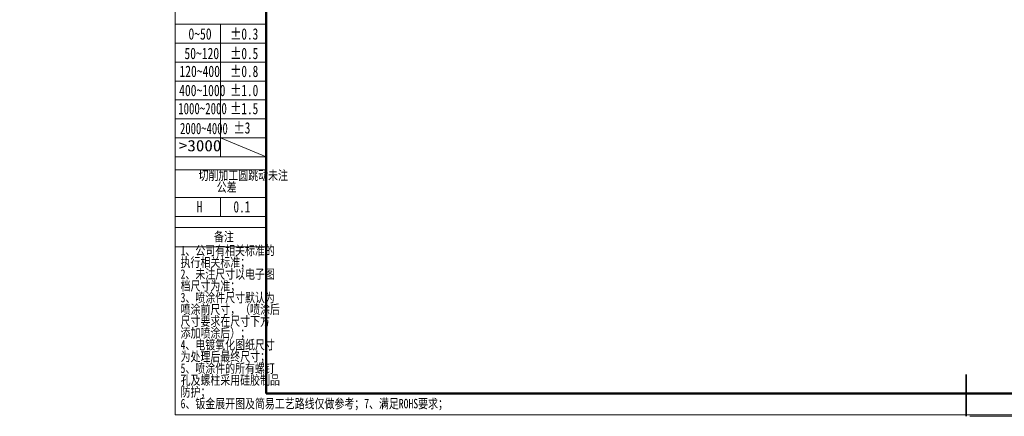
# Model space of a CAD drawing. Header units: millimetres. Extents: x -55 to 731, y 0 to 297.
# Tile 1 of 5: x -41 to 219, y 0 to 105. Entities that reach past the tile are written whole.
import ezdxf

# ---------------------------------------------------------------- set-up
doc = ezdxf.new("R2010")
doc.units = ezdxf.units.MM
doc.linetypes.add('CENTERX2', pattern=[20.32, 12.7, -2.54, 2.54, -2.54])
doc.layers.add('标注层', color=150, linetype='Continuous')
doc.styles.add('SLDTEXTSTYLE18', font='HYSWLONGFANGSONG.TTF', dxfattribs={"width": 0.932974})
doc.styles.add('SLDTEXTSTYLE19', font='HYSWLONGFANGSONG.TTF', dxfattribs={"width": 0.916112})
doc.styles.add('SLDTEXTSTYLE20', font='HYSWLONGFANGSONG.TTF', dxfattribs={"bigfont": 'bigfont'})
doc.styles.add('SLDTEXTSTYLE3', font='HYSWLONGFANGSONG.TTF', dxfattribs={"bigfont": 'bigfont'})
doc.styles.add('SLDTEXTSTYLE4', font='HYSWLONGFANGSONG.TTF')
doc.styles.add('SLDTEXTSTYLE6', font='HYSWLONGFANGSONG.TTF', dxfattribs={"width": 0.968558})
doc.styles.add('SLDTEXTSTYLE8', font='HYSWLONGFANGSONG.TTF', dxfattribs={"width": 1.466704})

# ---------------------------------------------------------------- blocks, each defined once
blk = doc.blocks.new('SW_NOTE_20')
at = {"layer": '标注层', "color": 0, "char_height": 2.5, "attachment_point": 2, "style": 'SLDTEXTSTYLE3'}
for s, insert in [('\\M+190D8\\M+18DED\\M+189C1\\M+18D48圆\\M+192B5动\\M+196A2\\M+1928D', (15.47, 3.22)), ('\\M+18CF6\\M+18DB7', (11.09, 0.11))]:
    blk.add_mtext(s, dxfattribs=dict(at, insert=insert))
blk = doc.blocks.new('SW_NOTE_21')
at = {"layer": '标注层', "color": 0, "char_height": 2.5, "attachment_point": 1, "style": 'SLDTEXTSTYLE3'}
for s, insert in [('1\\M+18141\\M+18CF6\\M+18E69\\M+1974C\\M+1918A关标\\M+18F79\\M+19349', (0, 3.22)), ('执\\M+18D73\\M+1918A关标\\M+18F79\\M+18147', (0, 0.11)), ('2\\M+18141\\M+196A2\\M+1928D\\M+18EDA\\M+190A1\\M+188C8电\\M+18E71图', (0, -3)), ('\\M+19E83\\M+18EDA\\M+190A1为\\M+18F79\\M+18147', (0, -6.11)), ('3\\M+18141喷涂\\M+18C8F\\M+18EDA\\M+190A1\\M+1E0D2认为', (0, -9.22)), ('喷涂\\M+1914F\\M+18EDA\\M+190A1\\M+18143\\M+18169喷涂\\M+18D40', (0, -12.33)), ('\\M+18EDA\\M+190A1\\M+19776\\M+18B81\\M+18DDD\\M+18EDA\\M+190A1\\M+189BA\\M+195FB', (0, -15.44)), ('\\M+19359\\M+189C1喷涂\\M+18D40\\M+1816A\\M+18147', (0, -18.56)), ('4\\M+18141电镀氧\\M+189BB图纸\\M+18EDA\\M+190A1', (0, -21.67)), ('为处\\M+1979D\\M+18D40\\M+18DC5终\\M+18EDA\\M+190A1\\M+18147', (0, -24.78)), ('5\\M+18141喷涂\\M+18C8F\\M+19349\\M+18F8A\\M+1974C\\M+19786钉', (0, -27.89)), ('\\M+18D45\\M+18B79\\M+19786\\M+1928C\\M+18DD1\\M+19770\\M+1E1E9胶\\M+190A7\\M+19569', (0, -31)), ('\\M+19668护\\M+18147', (0, -34.11))]:
    blk.add_mtext(s, dxfattribs=dict(at, insert=insert))

msp = doc.modelspace()

# ---------------------------------------------------------------- linework, layer by layer
at = {"color": 7, "linetype": 'Continuous', "lineweight": 18}
for p, q in [((-0.00051, 297.39658), (-0.00051, 0.39658)), ((-0.00051, 0.39658), (419.99299, 0.39658)), ((209.99593, -0.01055), (419.99593, -0.01055))]:
    msp.add_line(p, q, dxfattribs=at)
at = {"color": 1, "linetype": 'Continuous', "lineweight": 18}
for p, q in [((-0.00051, 290.98945), (-0.00051, 0.39658)), ((-0.00051, 103.55146), (11.99771, 103.55146)), ((11.99771, 103.55146), (11.99771, 68.55146)), ((23.99593, 103.55146), (11.99771, 103.55146)), ((-0.00051, 98.55146), (23.99593, 98.55146)), ((-0.00051, 93.55146), (23.99593, 93.55146)), ((-0.00051, 88.55146), (23.99593, 88.55146)), ((-0.00051, 83.55146), (23.99593, 83.55146)), ((-0.00051, 78.55146), (23.99593, 78.55146)), ((-0.00051, 73.55146), (23.99593, 73.55146)), ((11.99771, 73.54218), (23.99593, 68.55146)), ((-0.00051, 68.55146), (23.99593, 68.55146)), ((-0.00051, 65.09305), (23.99593, 65.09305)), ((-0.00051, 57.8028), (23.99593, 57.8028)), ((11.99771, 57.8028), (11.99771, 52.8028)), ((-0.00051, 52.8028), (23.99593, 52.8028)), ((-0.00051, 49.90514), (23.99593, 49.90514)), ((-0.00051, 44.75147), (23.99593, 44.75147))]:
    msp.add_line(p, q, dxfattribs=at)
at = {"color": 7, "linetype": 'Continuous', "lineweight": 50}
for q in [(23.99593, 290.98945), (413.99593, 5.98945)]:
    msp.add_line((23.99593, 5.98945), q, dxfattribs=at)
at = {"color": 1, "linetype": 'CENTERX2', "lineweight": 18}
msp.add_line((-0.00051, 103.55146), (23.99593, 103.55146), dxfattribs=at)
at = {"color": 7, "linetype": 'Continuous', "lineweight": 35}
msp.add_line((208.99593, 10.98945), (208.99593, -0.01055), dxfattribs=at)

# ---------------------------------------------------------------- block references
at = {"layer": '标注层', "color": 1}
for name, p in [('SW_NOTE_20', (2.50269, 61.68031)), ('SW_NOTE_21', (1.41414, 41.81491))]:
    msp.add_blockref(name, p, dxfattribs=at)

# ---------------------------------------------------------------- texts
for s, insert, char_height, attachment_point, style in [('0~50', (3.48814, 102.49152), 3, 1, 'SLDTEXTSTYLE4'), ('±0.3', (14.52141, 102.49152), 3, 1, 'SLDTEXTSTYLE6'), ('50~120', (2.42156, 97.3364), 3, 1, 'SLDTEXTSTYLE4'), ('±0.5', (14.52141, 97.3364), 3, 1, 'SLDTEXTSTYLE6'), ('120~400', (1.10489, 92.61871), 3, 1, 'SLDTEXTSTYLE4'), ('±0.8', (14.52141, 92.61871), 3, 1, 'SLDTEXTSTYLE6'), ('400~1000', (1.02944, 87.57273), 3, 1, 'SLDTEXTSTYLE4'), ('±1.0', (14.52141, 87.57273), 3, 1, 'SLDTEXTSTYLE6'), ('1000~2000', (0.78361, 82.78368), 3, 1, 'SLDTEXTSTYLE18'), ('±1.5', (14.52141, 82.78368), 3, 1, 'SLDTEXTSTYLE6'), ('2000~4000', (1.26991, 77.52606), 3, 1, 'SLDTEXTSTYLE19'), ('±3', (15.39372, 77.67113), 3, 1, 'SLDTEXTSTYLE6'), ('>3000', (0.96486, 72.98391), 3, 1, 'SLDTEXTSTYLE8'), ('H', (5.66069, 56.82605), 3, 1, 'SLDTEXTSTYLE6'), ('0.1', (15.39372, 56.82605), 3, 1, 'SLDTEXTSTYLE6'), ('备\\M+1928D', (12.85829, 48.69005), 2.5, 2, 'SLDTEXTSTYLE20'), ('6\\M+18141钣\\M+18BE0\\M+19357开图\\M+18B79简\\M+188D5\\M+18D48艺\\M+19848线仅\\M+198F4\\M+18E51\\M+18D6C\\M+181477\\M+18141满\\M+191ABROHS\\M+19776\\M+18B81\\M+18147', (1.41414, 4.59313), 2.5, 1, 'SLDTEXTSTYLE3')]:
    msp.add_mtext(s, dxfattribs=dict(at, insert=insert, char_height=char_height, attachment_point=attachment_point, style=style))

doc.saveas('drawing.dxf')
